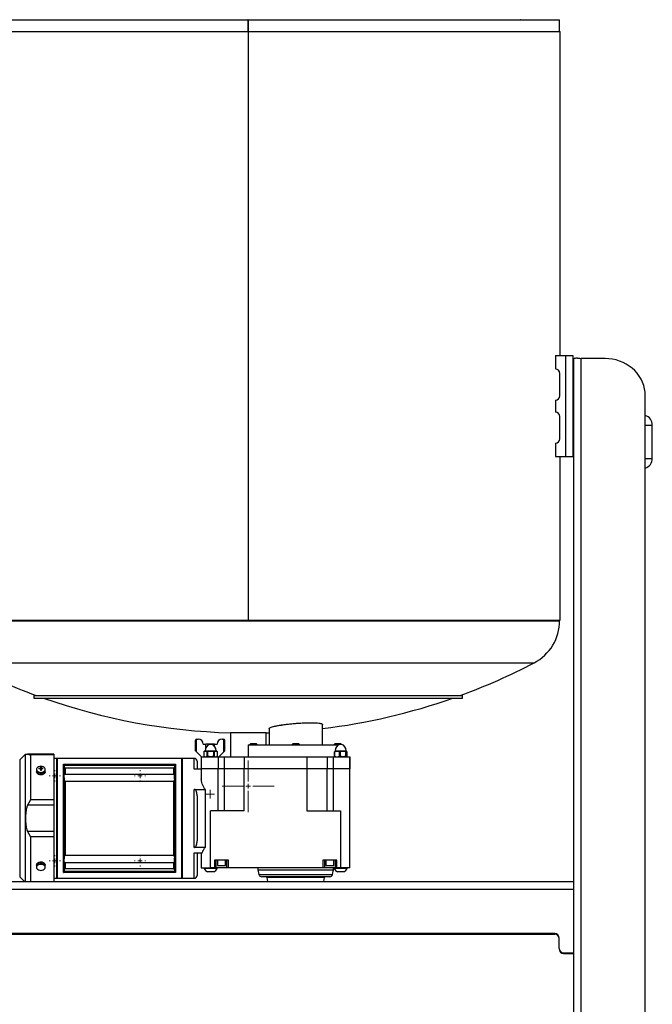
# Model space of a CAD drawing. Header units: inches. Extents: x 11 to 110, y 6 to 132.
# Tile 5 of 8: x 83 to 110, y 39 to 81. Entities that reach past the tile are written whole.
import ezdxf

# ---------------------------------------------------------------- set-up
doc = ezdxf.new("R2010")
doc.units = ezdxf.units.IN
doc.header["$MEASUREMENT"] = 0

# ---------------------------------------------------------------- blocks, each defined once
blk = doc.blocks.new('SW_CENTERMARKSYMBOL_17')
at = {"color": 0, "linetype": 'Continuous', "lineweight": 18}
for p, q in [((0, 0.197), (0, 1.09)), ((-0.197, 0), (-1.09, 0)), ((0, 0), (-0.098, 0)), ((0, 0), (0, 0.098)), ((0, 0), (0, -0.098)), ((0, 0), (0.098, 0)), ((0.197, 0), (1.09, 0)), ((0, -0.197), (0, -1.09))]:
    blk.add_line(p, q, dxfattribs=at)
blk = doc.blocks.new('SW_CENTERMARKSYMBOL_18')
at = {"color": 0, "linetype": 'Continuous', "lineweight": 18}
for p, q in [((-0.197, 0), (-0.236, 0)), ((0, 0), (-0.098, 0)), ((0, 0.197), (0, 0.236)), ((0, 0), (0, 0.098)), ((0, 0), (0, -0.098)), ((0, 0), (0.098, 0)), ((0.197, 0), (0.236, 0)), ((0, -0.197), (0, -0.236))]:
    blk.add_line(p, q, dxfattribs=at)
blk = doc.blocks.new('SW_CENTERMARKSYMBOL_19')
at = {"color": 0, "linetype": 'Continuous', "lineweight": 18}
for p, q in [((-0.197, 0), (-0.236, 0)), ((0, 0), (-0.098, 0)), ((0, 0.197), (0, 0.236)), ((0, 0), (0, 0.098)), ((0, 0), (0, -0.098)), ((0, 0), (0.098, 0)), ((0.197, 0), (0.236, 0)), ((0, -0.197), (0, -0.236))]:
    blk.add_line(p, q, dxfattribs=at)
blk = doc.blocks.new('SW_CENTERMARKSYMBOL_20')
at = {"color": 0, "linetype": 'Continuous', "lineweight": 18}
for p, q in [((-0.197, 0), (-0.236, 0)), ((0, 0), (-0.098, 0)), ((0, 0.197), (0, 0.236)), ((0, 0), (0, 0.098)), ((0, 0), (0, -0.098)), ((0, 0), (0.098, 0)), ((0.197, 0), (0.236, 0)), ((0, -0.197), (0, -0.236))]:
    blk.add_line(p, q, dxfattribs=at)
blk = doc.blocks.new('SW_CENTERMARKSYMBOL_21')
at = {"color": 0, "linetype": 'Continuous', "lineweight": 18}
for p, q in [((-0.197, 0), (-0.236, 0)), ((0, 0), (-0.098, 0)), ((0, 0.197), (0, 0.236)), ((0, 0), (0, 0.098)), ((0, 0), (0, -0.098)), ((0, 0), (0.098, 0)), ((0.197, 0), (0.236, 0)), ((0, -0.197), (0, -0.236))]:
    blk.add_line(p, q, dxfattribs=at)
blk = doc.blocks.new('SW_CENTERMARKSYMBOL_22')
at = {"color": 0, "linetype": 'Continuous', "lineweight": 18}
for p, q in [((-0.098, 0), (-0.178, 0)), ((0, 0), (-0.098, 0)), ((0, 0.098), (0, 0.178)), ((0, 0), (0, 0.098)), ((0, 0), (0, -0.098)), ((0, 0), (0.098, 0)), ((0.098, 0), (0.178, 0)), ((0, -0.098), (0, -0.178))]:
    blk.add_line(p, q, dxfattribs=at)

msp = doc.modelspace()

# ---------------------------------------------------------------- linework, layer by layer
for p, q in [((79.95, 80.571), (93.038, 80.571)), ((93.038, 80.571), (93.038, 80.071)), ((93.039, 80.571), (93.038, 80.571)), ((93.039, 80.571), (93.039, 80.071)), ((93.048, 80.571), (93.048, 80.071)), ((93.048, 80.571), (106.146, 80.571)), ((104.441, 80.571), (104.453, 80.572)), ((104.453, 80.572), (104.496, 80.572)), ((104.496, 80.572), (104.814, 80.572)), ((104.496, 80.571), (104.496, 80.572)), ((106.146, 80.071), (106.146, 80.571)), ((79.923, 80.071), (93.047, 80.071)), ((93.047, 80.071), (93.047, 55.321)), ((93.047, 80.071), (93.047, 56.321)), ((93.047, 80.071), (93.047, 80.071)), ((93.048, 80.071), (106.173, 80.071)), ((93.048, 80.071), (93.048, 55.321)), ((106.173, 66.446), (106.173, 80.071)), ((105.982, 66.446), (105.982, 65.883)), ((105.982, 66.446), (106.41, 66.446)), ((106.41, 66.446), (106.41, 62.196)), ((106.41, 66.446), (106.707, 66.446)), ((106.707, 66.446), (106.707, 62.196)), ((106.761, 6.321), (106.761, 66.321)), ((107.057, 6.378), (107.057, 66.321)), ((108.073, 66.321), (107.057, 66.321)), ((106.16, 64.758), (106.16, 65.696)), ((106.753, 65.196), (106.707, 65.196)), ((106.753, 63.446), (106.753, 65.196)), ((109.761, 6.378), (109.761, 64.767)), ((105.982, 64.571), (105.982, 64.071)), ((106.16, 62.946), (106.16, 63.883)), ((106.707, 63.446), (106.753, 63.446)), ((109.761, 63.521), (110.058, 63.521)), ((110.058, 62.121), (110.058, 63.521)), ((106.761, 63.071), (106.707, 63.071)), ((105.982, 62.758), (105.982, 62.196)), ((106.707, 62.571), (106.761, 62.571)), ((105.982, 62.196), (106.41, 62.196)), ((106.173, 55.321), (106.173, 62.196)), ((106.41, 62.196), (106.707, 62.196)), ((109.761, 62.121), (110.058, 62.121)), ((93.047, 56.321), (93.047, 55.321)), ((93.047, 56.321), (93.048, 56.321)), ((79.923, 55.321), (93.047, 55.321)), ((79.939, 55.297), (106.157, 55.297)), ((93.047, 55.321), (93.047, 55.321)), ((93.048, 55.321), (106.173, 55.321)), ((106.157, 55.297), (106.157, 55.321)), ((81.014, 53.524), (105.083, 53.524)), ((84.023, 52.151), (84.023, 52.041)), ((84.023, 52.151), (102.073, 52.151)), ((84.023, 52.041), (102.073, 52.041)), ((102.073, 52.041), (102.073, 52.151)), ((96.173, 50.071), (96.173, 50.934)), ((96.173, 50.934), (96.173, 50.934)), ((92.298, 50.582), (92.298, 49.571)), ((93.798, 50.582), (92.298, 50.582)), ((93.798, 50.582), (93.923, 50.585)), ((93.798, 50.071), (93.798, 50.582)), ((93.923, 50.759), (93.923, 50.071)), ((90.828, 49.83), (90.828, 50.27)), ((90.878, 49.78), (90.878, 50.32)), ((90.878, 50.32), (90.938, 50.32)), ((91.958, 50.32), (92.018, 50.32)), ((92.018, 49.78), (92.018, 50.32)), ((92.068, 49.83), (92.068, 50.27)), ((93.159, 50.133), (93.117, 50.092)), ((93.159, 50.133), (93.256, 50.133)), ((93.256, 50.133), (93.388, 50.133)), ((93.43, 50.092), (93.388, 50.133)), ((94.934, 50.133), (94.892, 50.092)), ((94.934, 50.133), (95.048, 50.133)), ((95.048, 50.133), (95.163, 50.133)), ((95.205, 50.092), (95.163, 50.133)), ((96.709, 50.133), (96.667, 50.092)), ((96.709, 50.133), (96.823, 50.133)), ((96.823, 50.133), (96.938, 50.133)), ((96.975, 50.096), (96.938, 50.133)), ((90.878, 49.78), (90.828, 49.83)), ((91.088, 49.571), (90.878, 49.78)), ((91.158, 50.1), (91.265, 50.1)), ((91.216, 49.806), (91.182, 49.786)), ((91.182, 49.786), (91.182, 49.595)), ((91.182, 49.786), (91.182, 49.786)), ((91.182, 49.786), (91.182, 49.595)), ((91.466, 49.806), (91.216, 49.806)), ((91.231, 49.828), (91.231, 49.81)), ((91.231, 49.828), (91.701, 49.828)), ((91.231, 49.81), (91.466, 49.81)), ((91.265, 49.963), (91.265, 50.1)), ((91.446, 50.1), (91.265, 50.1)), ((91.316, 49.786), (91.332, 49.786)), ((91.316, 49.595), (91.316, 49.786)), ((91.332, 49.786), (91.332, 49.595)), ((91.432, 50.097), (91.5, 50.097)), ((91.466, 49.81), (91.701, 49.81)), ((91.715, 49.806), (91.466, 49.806)), ((91.631, 50.1), (91.486, 50.1)), ((91.6, 49.786), (91.615, 49.786)), ((91.6, 49.595), (91.6, 49.786)), ((91.615, 49.786), (91.615, 49.595)), ((91.631, 50.013), (91.631, 50.1)), ((91.631, 50.1), (91.738, 50.1)), ((91.701, 49.81), (91.701, 49.828)), ((91.75, 49.786), (91.715, 49.806)), ((91.749, 49.786), (91.75, 49.786)), ((91.749, 49.595), (91.749, 49.786)), ((91.75, 49.595), (91.75, 49.786)), ((92.018, 49.78), (91.809, 49.571)), ((92.068, 49.83), (92.018, 49.78)), ((93.048, 50.071), (93.048, 49.571)), ((93.048, 50.071), (96.843, 50.071)), ((93.117, 50.092), (93.117, 50.071)), ((93.25, 50.092), (93.117, 50.092)), ((93.43, 50.092), (93.25, 50.092)), ((93.43, 50.071), (93.43, 50.092)), ((94.892, 50.092), (94.892, 50.071)), ((95.048, 50.092), (94.892, 50.092)), ((95.205, 50.092), (95.048, 50.092)), ((95.205, 50.071), (95.205, 50.092)), ((96.667, 50.092), (96.667, 50.071)), ((96.823, 50.092), (96.667, 50.092)), ((96.674, 49.786), (96.687, 49.8)), ((96.674, 49.786), (96.681, 49.786)), ((96.674, 49.595), (96.674, 49.786)), ((96.681, 49.786), (96.681, 49.595)), ((97.037, 49.806), (96.689, 49.806)), ((96.703, 49.828), (96.703, 49.81)), ((96.703, 49.828), (97.173, 49.828)), ((96.703, 49.81), (97.031, 49.81)), ((96.887, 50.092), (96.823, 50.092)), ((96.896, 49.786), (96.914, 49.786)), ((96.896, 49.595), (96.896, 49.786)), ((96.904, 50.097), (96.972, 50.097)), ((96.914, 49.786), (96.914, 49.595)), ((97.031, 49.81), (97.173, 49.81)), ((97.034, 50.071), (97.048, 50.071)), ((97.188, 49.806), (97.037, 49.806)), ((97.048, 50.061), (97.048, 50.071)), ((97.16, 49.786), (97.171, 49.786)), ((97.16, 49.595), (97.16, 49.786)), ((97.171, 49.786), (97.171, 49.595)), ((97.173, 49.81), (97.173, 49.828)), ((97.202, 49.595), (97.202, 49.786)), ((97.202, 49.786), (97.202, 49.595)), ((83.657, 49.667), (83.428, 49.439)), ((83.428, 49.439), (83.428, 46.984)), ((83.657, 49.667), (83.657, 44.326)), ((84.871, 49.681), (83.763, 49.681)), ((83.88, 49.65), (83.88, 47.757)), ((84.871, 49.65), (83.88, 49.65)), ((84.871, 49.681), (84.871, 49.65)), ((84.871, 49.65), (84.871, 47.757)), ((84.982, 49.504), (84.871, 49.504)), ((84.989, 49.497), (84.982, 49.504)), ((84.982, 49.504), (84.982, 46.984)), ((85.001, 49.504), (84.989, 49.497)), ((84.989, 44.472), (84.989, 49.497)), ((90.253, 49.504), (85.001, 49.504)), ((85.001, 49.504), (85.001, 44.464)), ((90.265, 49.497), (90.253, 49.504)), ((90.253, 46.984), (90.253, 49.504)), ((90.777, 49.504), (90.265, 49.504)), ((90.265, 49.504), (90.265, 44.464)), ((90.777, 49.051), (90.777, 49.504)), ((91.072, 49.571), (91.072, 49.071)), ((91.072, 49.571), (91.781, 49.571)), ((91.072, 49.571), (91.072, 49.071)), ((91.182, 49.595), (91.223, 49.571)), ((91.182, 49.595), (91.182, 49.595)), ((91.332, 49.595), (91.316, 49.595)), ((91.615, 49.595), (91.6, 49.595)), ((91.708, 49.571), (91.75, 49.595)), ((91.75, 49.595), (91.749, 49.595)), ((91.781, 49.571), (91.781, 49.071)), ((91.781, 49.571), (92.031, 49.571)), ((92.031, 49.571), (92.031, 49.071)), ((92.031, 49.571), (92.883, 49.571)), ((92.883, 49.571), (92.883, 49.071)), ((92.883, 49.571), (95.521, 49.571)), ((95.521, 49.571), (95.521, 49.071)), ((95.521, 49.571), (96.373, 49.571)), ((96.373, 49.571), (96.373, 49.071)), ((96.373, 49.571), (96.623, 49.571)), ((96.623, 49.571), (96.623, 49.071)), ((96.623, 49.571), (97.332, 49.571)), ((96.687, 49.578), (96.674, 49.595)), ((96.681, 49.595), (96.674, 49.595)), ((96.686, 49.577), (96.696, 49.571)), ((96.914, 49.595), (96.896, 49.595)), ((97.171, 49.595), (97.16, 49.595)), ((97.181, 49.571), (97.191, 49.577)), ((97.332, 49.071), (97.332, 49.571)), ((97.332, 49.571), (97.332, 49.071)), ((84.133, 49.035), (84.133, 48.983)), ((84.139, 48.95), (84.139, 48.947)), ((84.234, 49.091), (84.234, 49.062)), ((84.3, 49.137), (84.3, 49.099)), ((84.3, 49.07), (84.3, 49.099)), ((84.3, 49.077), (84.34, 49.077)), ((84.3, 49.07), (84.3, 49.015)), ((84.34, 49.099), (84.34, 49.137)), ((84.34, 49.099), (84.34, 49.07)), ((84.34, 49.015), (84.34, 49.07)), ((84.407, 49.062), (84.407, 49.091)), ((84.501, 48.947), (84.501, 48.95)), ((84.507, 48.983), (84.507, 49.035)), ((85.271, 44.702), (85.271, 49.266)), ((85.271, 49.266), (89.983, 49.266)), ((85.306, 49.218), (89.949, 49.218)), ((85.31, 48.829), (85.31, 49.199)), ((85.319, 48.833), (85.319, 49.118)), ((89.916, 49.09), (85.338, 49.09)), ((85.338, 49.09), (85.338, 48.835)), ((89.916, 48.835), (89.916, 49.09)), ((89.936, 49.118), (89.936, 48.833)), ((89.944, 49.199), (89.944, 48.829)), ((89.983, 49.266), (89.983, 44.702)), ((91.072, 49.051), (90.777, 49.051)), ((91.072, 49.071), (91.072, 48.65)), ((91.072, 49.071), (91.072, 49.051)), ((91.781, 49.071), (91.072, 49.071)), ((91.781, 47.299), (91.781, 49.071)), ((92.031, 49.071), (91.781, 49.071)), ((92.031, 49.071), (92.031, 47.299)), ((92.883, 49.071), (92.031, 49.071)), ((92.883, 47.299), (92.883, 49.071)), ((95.521, 49.071), (92.883, 49.071)), ((95.521, 49.071), (95.521, 47.299)), ((96.373, 49.071), (95.521, 49.071)), ((96.373, 47.299), (96.373, 49.071)), ((96.623, 49.071), (96.373, 49.071)), ((96.623, 49.071), (96.623, 47.299)), ((97.332, 49.071), (96.623, 49.071)), ((97.332, 47.299), (97.332, 49.071)), ((97.332, 47.299), (97.332, 49.071)), ((85.304, 48.685), (85.304, 48.819)), ((85.31, 48.829), (85.316, 48.832)), ((85.31, 45.316), (85.31, 48.652)), ((89.938, 48.835), (85.316, 48.835)), ((85.319, 45.396), (85.319, 48.572)), ((85.338, 48.551), (85.338, 45.417)), ((85.338, 48.551), (89.916, 48.551)), ((89.916, 45.417), (89.916, 48.551)), ((89.936, 48.572), (89.936, 45.396)), ((89.938, 48.832), (89.944, 48.829)), ((89.944, 48.652), (89.944, 45.316)), ((89.95, 48.685), (89.95, 48.819)), ((90.777, 45.764), (90.777, 48.204)), ((90.777, 48.204), (91.23, 48.204)), ((91.23, 48.204), (91.23, 45.764)), ((84.871, 47.757), (83.88, 47.757)), ((84.871, 47.757), (84.871, 47.538)), ((84.871, 47.538), (83.763, 47.538)), ((84.871, 47.538), (84.871, 46.43)), ((91.466, 44.897), (91.466, 47.299)), ((92.883, 47.299), (91.466, 47.299)), ((95.521, 47.299), (96.938, 47.299)), ((96.938, 47.299), (96.938, 44.897)), ((97.332, 44.897), (97.332, 47.299)), ((83.428, 46.984), (83.428, 44.53)), ((84.982, 46.984), (84.982, 44.464)), ((90.253, 44.464), (90.253, 46.984)), ((84.871, 46.43), (83.763, 46.43)), ((84.871, 46.43), (84.871, 46.211)), ((83.88, 46.211), (83.88, 44.326)), ((84.871, 46.211), (83.88, 46.211)), ((84.871, 46.211), (84.871, 44.326)), ((91.23, 45.764), (90.777, 45.764)), ((85.304, 45.15), (85.304, 45.283)), ((85.31, 44.769), (85.31, 45.139)), ((85.316, 45.136), (85.31, 45.139)), ((89.916, 45.417), (85.338, 45.417)), ((89.944, 45.139), (89.938, 45.136)), ((89.944, 45.139), (89.944, 44.769)), ((89.95, 45.15), (89.95, 45.283)), ((90.777, 45.527), (91.109, 45.527)), ((90.777, 44.464), (90.777, 45.527)), ((91.072, 45.527), (91.072, 44.897)), ((92.214, 45.232), (91.623, 45.232)), ((91.623, 45.232), (91.623, 44.897)), ((91.702, 44.897), (91.702, 45.232)), ((91.751, 45.232), (91.751, 45.004)), ((92.086, 45.004), (92.086, 45.232)), ((92.135, 45.232), (92.135, 44.897)), ((92.214, 44.897), (92.214, 45.232)), ((96.19, 45.232), (96.19, 44.897)), ((96.781, 45.232), (96.19, 45.232)), ((96.269, 44.897), (96.269, 45.232)), ((96.318, 45.232), (96.318, 45.004)), ((96.653, 45.004), (96.653, 45.232)), ((96.702, 45.232), (96.702, 44.897)), ((96.781, 44.897), (96.781, 45.232)), ((84.133, 44.985), (84.133, 44.933)), ((84.139, 45.022), (84.139, 45.018)), ((84.501, 45.018), (84.501, 45.021)), ((84.507, 44.933), (84.507, 44.985)), ((89.949, 44.75), (85.306, 44.75)), ((85.316, 45.133), (89.938, 45.133)), ((85.319, 44.851), (85.319, 45.135)), ((85.338, 45.133), (85.338, 44.878)), ((85.338, 44.878), (89.916, 44.878)), ((89.916, 44.878), (89.916, 45.133)), ((89.936, 45.135), (89.936, 44.851)), ((91.072, 44.897), (91.466, 44.897)), ((91.192, 44.897), (91.192, 44.876)), ((91.202, 44.876), (91.192, 44.876)), ((91.739, 44.876), (91.202, 44.876)), ((91.339, 44.731), (91.335, 44.731)), ((91.597, 44.731), (91.339, 44.731)), ((91.623, 44.897), (91.466, 44.897)), ((91.702, 44.897), (91.623, 44.897)), ((91.708, 44.897), (91.702, 44.897)), ((91.73, 44.897), (91.708, 44.897)), ((92.135, 44.897), (91.73, 44.897)), ((91.739, 44.876), (91.739, 44.897)), ((91.751, 45.004), (92.086, 45.004)), ((92.214, 44.897), (92.135, 44.897)), ((96.19, 44.897), (92.214, 44.897)), ((93.454, 44.897), (93.454, 44.825)), ((93.454, 44.825), (93.501, 44.623)), ((93.454, 44.825), (96.643, 44.825)), ((96.269, 44.897), (96.19, 44.897)), ((96.674, 44.897), (96.269, 44.897)), ((96.318, 45.004), (96.653, 45.004)), ((96.596, 44.623), (96.643, 44.825)), ((96.643, 44.825), (96.643, 44.897)), ((96.665, 44.897), (96.665, 44.876)), ((96.674, 44.876), (96.665, 44.876)), ((96.696, 44.897), (96.674, 44.897)), ((97.212, 44.876), (96.674, 44.876)), ((96.702, 44.897), (96.696, 44.897)), ((96.781, 44.897), (96.702, 44.897)), ((96.938, 44.897), (96.781, 44.897)), ((96.811, 44.731), (96.807, 44.731)), ((97.069, 44.731), (96.811, 44.731)), ((97.332, 44.897), (96.938, 44.897)), ((97.212, 44.876), (97.212, 44.897)), ((79.336, 44.326), (106.761, 44.326)), ((83.428, 44.53), (83.632, 44.326)), ((84.871, 44.464), (84.982, 44.464)), ((84.982, 44.464), (84.989, 44.472)), ((84.989, 44.472), (85.001, 44.464)), ((85.001, 44.464), (90.253, 44.464)), ((89.983, 44.702), (85.271, 44.702)), ((90.253, 44.464), (90.265, 44.471)), ((90.265, 44.464), (90.777, 44.464)), ((93.501, 44.623), (96.596, 44.623)), ((93.834, 44.499), (93.864, 44.326)), ((96.263, 44.499), (93.834, 44.499)), ((96.233, 44.326), (96.263, 44.499)), ((79.336, 44.003), (106.761, 44.003)), ((105.948, 42.135), (80.148, 42.135)), ((80.148, 42.107), (105.948, 42.107)), ((106.136, 41.513), (106.136, 41.948)), ((106.136, 41.513), (106.136, 41.491)), ((106.323, 41.326), (106.761, 41.326)), ((106.323, 41.307), (106.761, 41.307))]:
    msp.add_line(p, q)
at = {"flags": 128}
for points in [[(109.761, 64.767), (109.754, 64.91), (109.732, 65.052), (109.697, 65.192), (109.647, 65.328), (109.584, 65.46), (109.508, 65.585), (109.42, 65.703), (109.321, 65.814), (109.21, 65.915), (109.09, 66.007), (108.962, 66.088), (108.826, 66.158), (108.683, 66.216), (108.535, 66.261), (108.384, 66.294), (108.229, 66.314), (108.073, 66.321)], [(84.133, 49.035), (84.137, 49.008), (84.154, 48.974), (84.183, 48.945), (84.223, 48.922), (84.27, 48.908), (84.32, 48.903)], [(84.133, 48.983), (84.137, 48.956), (84.154, 48.922), (84.183, 48.893), (84.223, 48.87), (84.27, 48.856), (84.32, 48.851)], [(84.32, 48.919), (84.371, 48.924), (84.417, 48.939), (84.456, 48.963), (84.483, 48.993), (84.498, 49.028), (84.498, 49.064), (84.483, 49.098), (84.456, 49.129), (84.417, 49.152), (84.371, 49.167), (84.32, 49.172), (84.27, 49.167), (84.223, 49.152), (84.185, 49.129), (84.157, 49.098), (84.143, 49.064), (84.143, 49.028), (84.157, 48.993), (84.185, 48.963), (84.223, 48.939), (84.27, 48.924), (84.32, 48.919)], [(84.32, 48.903), (84.371, 48.908), (84.417, 48.922), (84.457, 48.945), (84.486, 48.974), (84.503, 49.008), (84.507, 49.035)], [(84.32, 48.851), (84.371, 48.856), (84.417, 48.87), (84.457, 48.893), (84.486, 48.922), (84.503, 48.956), (84.507, 48.983)], [(84.32, 45.118), (84.27, 45.113), (84.223, 45.098), (84.183, 45.076), (84.154, 45.046), (84.137, 45.012), (84.133, 44.985)], [(84.32, 45.065), (84.27, 45.06), (84.223, 45.046), (84.183, 45.023), (84.154, 44.994), (84.137, 44.96), (84.133, 44.933)], [(84.32, 45.049), (84.27, 45.044), (84.223, 45.029), (84.185, 45.006), (84.157, 44.975), (84.143, 44.941), (84.143, 44.905), (84.157, 44.87), (84.185, 44.84), (84.223, 44.816), (84.27, 44.801), (84.32, 44.796), (84.371, 44.801), (84.417, 44.816), (84.456, 44.84), (84.483, 44.87), (84.498, 44.905), (84.498, 44.941), (84.483, 44.975), (84.456, 45.006), (84.417, 45.029), (84.371, 45.044), (84.32, 45.049)], [(84.507, 44.985), (84.503, 45.012), (84.486, 45.046), (84.457, 45.076), (84.417, 45.098), (84.371, 45.113), (84.32, 45.118)], [(84.507, 44.933), (84.503, 44.96), (84.486, 44.994), (84.457, 45.023), (84.417, 45.046), (84.371, 45.06), (84.32, 45.065)]]:
    msp.add_lwpolyline(points, dxfattribs=at)
for centre, radius, start, end in [((105.973, 65.696), 0.188, 0, 87.2468), ((106.753, 65.187), 0.00833, 0, 90), ((105.973, 64.758), 0.188, 272.7532, 0), ((105.973, 63.883), 0.188, 0, 87.2468), ((109.633, 63.521), 0.425, 0, 72.4717), ((106.753, 63.454), 0.00833, 270, 0), ((105.973, 62.946), 0.188, 272.7532, 0), ((109.633, 62.121), 0.425, 287.5283, 0), ((104.157, 55.297), 2, 297.5728, 0), ((93.048, 76.571), 26, 242.4272, 249.9238), ((93.048, 76.571), 26, 290.0762, 297.5728), ((93.048, 76.571), 26, 250.6383, 268.347), ((93.048, 76.571), 26, 276.9032, 289.3617), ((90.878, 50.27), 0.05, 90, 180), ((90.938, 50.1), 0.22, 0, 90), ((91.958, 50.1), 0.22, 90, 180), ((92.018, 50.27), 0.05, 0, 90), ((91.231, 49.78), 0.03, 91.045, 120), ((91.511, 49.828), 0.28, 106.3348, 180), ((91.466, 49.982), 0.12, 73.6652, 106.3348), ((91.421, 49.828), 0.28, 0, 73.6652), ((91.7, 49.78), 0.03, 60, 88.955), ((96.704, 49.78), 0.03, 91.045, 120), ((96.983, 49.828), 0.28, 106.3348, 180), ((96.938, 49.982), 0.12, 73.6652, 106.3348), ((96.893, 49.828), 0.28, 0, 73.6652), ((97.173, 49.78), 0.03, 60, 88.955), ((83.88, 49.445), 0.315, 131.4356, 135), ((90.777, 49.386), 0.118, 0, 90), ((84.238, 44.935), 0.105, 180.9242, 225.1104), ((84.402, 44.935), 0.105, 314.8875, 359.1409), ((91.466, 45.003), 0.301, 204.8802, 244.1923), ((91.466, 45.003), 0.301, 295.8077, 335.1198), ((96.938, 45.003), 0.301, 204.8802, 244.1923), ((96.938, 45.003), 0.301, 295.8077, 335.1198), ((90.777, 44.583), 0.118, 270, 0), ((93.616, 44.649), 0.118, 193.04, 270), ((93.795, 44.492), 0.0394, 10, 90), ((96.302, 44.492), 0.0394, 90, 170), ((96.481, 44.649), 0.118, 270, 346.96), ((105.949, 41.948), 0.187, 0.1094, 90.109), ((105.95, 41.921), 0.186, 0.4419, 90.4352), ((106.323, 41.513), 0.187, 180.1094, 270.109), ((106.322, 41.493), 0.186, 180.4419, 270.4352)]:
    msp.add_arc(centre, radius, start, end)
for centre, major_axis, ratio, start_param, end_param in [((104.531, 80.522), (0.0463, -0.0461), 0.415896, 2.52688, 2.751764), ((104.779, 80.522), (0.0461, 0.0462), 0.412528, 0.170694, 0.395578)]:
    msp.add_ellipse(centre, major_axis=major_axis, ratio=ratio, start_param=start_param, end_param=end_param)
for points, knots in [([(106.761, 66.321), (106.761, 66.323), (106.763, 66.326), (106.769, 66.33), (106.771, 66.331), (106.777, 66.334), (106.78, 66.335), (106.791, 66.338), (106.8, 66.34), (106.822, 66.343), (106.834, 66.344), (106.861, 66.345), (106.876, 66.345), (106.901, 66.344), (106.909, 66.344), (106.926, 66.343), (106.935, 66.342), (106.962, 66.339), (106.98, 66.336), (107.018, 66.33), (107.038, 66.326), (107.057, 66.321)], [0, 0, 0, 0, 0.125, 0.125, 0.1875, 0.1875, 0.25, 0.25, 0.375, 0.375, 0.5, 0.5, 0.625, 0.625, 0.6875, 0.6875, 0.75, 0.75, 0.875, 0.875, 1, 1, 1, 1]), ([(93.924, 50.757), (93.926, 50.765), (93.93, 50.78), (93.977, 50.805), (94.053, 50.831), (94.157, 50.858), (94.287, 50.885), (94.44, 50.91), (94.611, 50.934), (94.793, 50.955), (94.984, 50.973), (95.175, 50.988), (95.362, 50.998), (95.54, 51.004), (95.703, 51.005), (95.848, 51.002), (95.969, 50.995), (96.066, 50.983), (96.132, 50.968), (96.171, 50.95), (96.171, 50.937), (96.171, 50.93)], [0, 0, 0, 0, 0.05302, 0.106042, 0.159535, 0.213029, 0.266793, 0.320556, 0.374263, 0.427968, 0.481308, 0.534645, 0.587472, 0.640298, 0.692699, 0.7451, 0.79735, 0.8496, 0.902033, 0.954468, 1, 1, 1, 1]), ([(93.925, 50.759), (93.927, 50.766), (93.931, 50.781), (93.977, 50.805), (94.052, 50.831), (94.156, 50.858), (94.287, 50.885), (94.439, 50.91), (94.61, 50.934), (94.792, 50.955), (94.983, 50.973), (95.173, 50.988), (95.361, 50.998), (95.538, 51.004), (95.702, 51.005), (95.846, 51.002), (95.969, 50.995), (96.065, 50.984), (96.132, 50.968), (96.169, 50.952), (96.17, 50.939), (96.17, 50.934)], [0, 0, 0, 0, 0.048714, 0.1031665, 0.1565761, 0.2115191, 0.2651897, 0.3204194, 0.3740237, 0.4292029, 0.4824363, 0.5372426, 0.5899669, 0.6442448, 0.6965523, 0.7503857, 0.8025515, 0.8562202, 0.9085765, 0.9624271, 1, 1, 1, 1]), ([(91.316, 49.786), (91.294, 49.798), (91.272, 49.805), (91.244, 49.805), (91.238, 49.805), (91.227, 49.803), (91.221, 49.802), (91.204, 49.797), (91.193, 49.792), (91.182, 49.786)], [0, 0, 0, 0, 0.5, 0.5, 0.625, 0.625, 0.75, 0.75, 1, 1, 1, 1]), ([(91.6, 49.786), (91.578, 49.792), (91.556, 49.797), (91.511, 49.804), (91.488, 49.805), (91.443, 49.805), (91.42, 49.804), (91.375, 49.797), (91.353, 49.792), (91.332, 49.786)], [0, 0, 0, 0, 0.25, 0.25, 0.5, 0.5, 0.75, 0.75, 1, 1, 1, 1]), ([(91.749, 49.786), (91.727, 49.798), (91.705, 49.805), (91.677, 49.805), (91.671, 49.805), (91.66, 49.803), (91.654, 49.802), (91.637, 49.797), (91.626, 49.792), (91.615, 49.786)], [0, 0, 0, 0, 0.5, 0.5, 0.625, 0.625, 0.75, 0.75, 1, 1, 1, 1]), ([(96.896, 49.786), (96.861, 49.798), (96.826, 49.805), (96.78, 49.805), (96.771, 49.805), (96.753, 49.803), (96.744, 49.802), (96.717, 49.797), (96.699, 49.792), (96.681, 49.786)], [0, 0, 0, 0, 0.5, 0.5, 0.625, 0.625, 0.75, 0.75, 1, 1, 1, 1]), ([(97.16, 49.786), (97.14, 49.792), (97.12, 49.797), (97.079, 49.804), (97.058, 49.805), (97.016, 49.805), (96.995, 49.804), (96.954, 49.797), (96.934, 49.792), (96.914, 49.786)], [0, 0, 0, 0, 0.25, 0.25, 0.5, 0.5, 0.75, 0.75, 1, 1, 1, 1]), ([(97.202, 49.786), (97.197, 49.798), (97.192, 49.805), (97.185, 49.805), (97.184, 49.805), (97.181, 49.803), (97.18, 49.802), (97.176, 49.797), (97.173, 49.792), (97.171, 49.786)], [0, 0, 0, 0, 0.5, 0.5, 0.625, 0.625, 0.75, 0.75, 1, 1, 1, 1]), ([(83.671, 49.681), (83.671, 49.681), (83.669, 49.681), (83.676, 49.681), (83.694, 49.681), (83.721, 49.681), (83.749, 49.681), (83.763, 49.681)], [0, 0, 0, 0, 0.000574, 0.309728, 0.618622, 0.807821, 1, 1, 1, 1]), ([(83.763, 49.681), (83.766, 49.681), (83.772, 49.681), (83.781, 49.68), (83.79, 49.679), (83.8, 49.678), (83.81, 49.676), (83.821, 49.673), (83.832, 49.67), (83.846, 49.665), (83.862, 49.659), (83.873, 49.653), (83.88, 49.65)], [0, 0, 0, 0, 0.07565, 0.154437, 0.236362, 0.321426, 0.40963, 0.500974, 0.59312, 0.707006, 0.842633, 1, 1, 1, 1]), ([(91.182, 49.595), (91.204, 49.583), (91.226, 49.575), (91.255, 49.575), (91.261, 49.575), (91.272, 49.577), (91.278, 49.579), (91.294, 49.584), (91.305, 49.589), (91.316, 49.595)], [0, 0, 0, 0, 0.5, 0.5, 0.625, 0.625, 0.75, 0.75, 1, 1, 1, 1]), ([(91.6, 49.595), (91.578, 49.589), (91.556, 49.584), (91.511, 49.577), (91.488, 49.575), (91.443, 49.575), (91.42, 49.577), (91.375, 49.584), (91.353, 49.589), (91.332, 49.595)], [0, 0, 0, 0, 0.25, 0.25, 0.5, 0.5, 0.75, 0.75, 1, 1, 1, 1]), ([(91.615, 49.595), (91.637, 49.583), (91.659, 49.575), (91.688, 49.575), (91.694, 49.575), (91.705, 49.577), (91.711, 49.579), (91.727, 49.584), (91.738, 49.589), (91.749, 49.595)], [0, 0, 0, 0, 0.5, 0.5, 0.625, 0.625, 0.75, 0.75, 1, 1, 1, 1]), ([(96.681, 49.595), (96.716, 49.583), (96.752, 49.575), (96.798, 49.575), (96.807, 49.575), (96.825, 49.577), (96.834, 49.579), (96.861, 49.584), (96.879, 49.589), (96.896, 49.595)], [0, 0, 0, 0, 0.5, 0.5, 0.625, 0.625, 0.75, 0.75, 1, 1, 1, 1]), ([(97.16, 49.595), (97.14, 49.589), (97.12, 49.584), (97.079, 49.577), (97.058, 49.575), (97.016, 49.575), (96.995, 49.577), (96.954, 49.584), (96.934, 49.589), (96.914, 49.595)], [0, 0, 0, 0, 0.25, 0.25, 0.5, 0.5, 0.75, 0.75, 1, 1, 1, 1]), ([(97.171, 49.595), (97.176, 49.583), (97.181, 49.575), (97.188, 49.575), (97.189, 49.575), (97.192, 49.577), (97.193, 49.579), (97.197, 49.584), (97.2, 49.589), (97.202, 49.595)], [0, 0, 0, 0, 0.5, 0.5, 0.625, 0.625, 0.75, 0.75, 1, 1, 1, 1]), ([(84.499, 48.947), (84.5, 48.942), (84.502, 48.924), (84.486, 48.89), (84.452, 48.853), (84.401, 48.826), (84.342, 48.813), (84.28, 48.815), (84.223, 48.833), (84.176, 48.863), (84.148, 48.902), (84.136, 48.932), (84.139, 48.947), (84.139, 48.947)], [0, 0, 0, 0, 0.03259, 0.140032, 0.247474, 0.354717, 0.461872, 0.569188, 0.676662, 0.784045, 0.89123, 0.998419, 1, 1, 1, 1]), ([(85.271, 49.266), (85.273, 49.265), (85.275, 49.263), (85.278, 49.261), (85.28, 49.259), (85.282, 49.256), (85.286, 49.252), (85.291, 49.246), (85.295, 49.24), (85.299, 49.233), (85.303, 49.226), (85.305, 49.221), (85.306, 49.218)], [0, 0, 0, 0, 0.094364, 0.167449, 0.219253, 0.249773, 0.383509, 0.499734, 0.636547, 0.765383, 0.886449, 1, 1, 1, 1]), ([(85.319, 49.118), (85.317, 49.131), (85.315, 49.158), (85.312, 49.185), (85.31, 49.199)], [0, 0, 0, 0, 0.498367, 1, 1, 1, 1]), ([(85.319, 49.118), (85.319, 49.112), (85.321, 49.106), (85.325, 49.098), (85.327, 49.096), (85.332, 49.092), (85.335, 49.09), (85.338, 49.09)], [0, 0, 0, 0, 0.5, 0.5, 0.75, 0.75, 1, 1, 1, 1]), ([(89.916, 49.09), (89.92, 49.09), (89.923, 49.092), (89.927, 49.096), (89.929, 49.098), (89.933, 49.106), (89.935, 49.112), (89.936, 49.118)], [0, 0, 0, 0, 0.25, 0.25, 0.5, 0.5, 1, 1, 1, 1]), ([(89.944, 49.199), (89.943, 49.185), (89.94, 49.158), (89.937, 49.131), (89.936, 49.118)], [0, 0, 0, 0, 0.501633, 1, 1, 1, 1]), ([(89.949, 49.218), (89.949, 49.22), (89.95, 49.223), (89.953, 49.228), (89.955, 49.233), (89.958, 49.238), (89.961, 49.242), (89.964, 49.247), (89.968, 49.252), (89.973, 49.257), (89.978, 49.262), (89.981, 49.264), (89.983, 49.266)], [0, 0, 0, 0, 0.074883, 0.153098, 0.234727, 0.319843, 0.408509, 0.500782, 0.617034, 0.750773, 0.832908, 1, 1, 1, 1]), ([(85.319, 48.572), (85.319, 48.569), (85.32, 48.567), (85.322, 48.562), (85.323, 48.56), (85.328, 48.554), (85.333, 48.551), (85.338, 48.551)], [0, 0, 0, 0, 0.25, 0.25, 0.5, 0.5, 1, 1, 1, 1]), ([(89.916, 48.551), (89.921, 48.551), (89.926, 48.554), (89.933, 48.562), (89.935, 48.567), (89.936, 48.572)], [0, 0, 0, 0, 0.5, 0.5, 1, 1, 1, 1]), ([(91.23, 48.204), (91.205, 48.242), (91.155, 48.317), (91.107, 48.438), (91.076, 48.55), (91.075, 48.62), (91.074, 48.65)], [0, 0, 0, 0, 0.260199, 0.520792, 0.793841, 1, 1, 1, 1]), ([(90.895, 47.936), (90.895, 47.963), (90.894, 47.989), (90.887, 48.041), (90.882, 48.067), (90.871, 48.105), (90.867, 48.117), (90.856, 48.141), (90.849, 48.153), (90.838, 48.169), (90.834, 48.174), (90.825, 48.183), (90.819, 48.188), (90.809, 48.195), (90.803, 48.198), (90.79, 48.203), (90.784, 48.204), (90.777, 48.204)], [0, 0, 0, 0, 0.25, 0.25, 0.5, 0.5, 0.625, 0.625, 0.75, 0.75, 0.8125, 0.8125, 0.875, 0.875, 0.9375, 0.9375, 1, 1, 1, 1]), ([(83.88, 47.757), (83.876, 47.752), (83.87, 47.741), (83.861, 47.724), (83.853, 47.709), (83.845, 47.695), (83.838, 47.682), (83.832, 47.67), (83.826, 47.659), (83.817, 47.643), (83.805, 47.62), (83.79, 47.591), (83.776, 47.564), (83.767, 47.547), (83.763, 47.538)], [0, 0, 0, 0, 0.0814016, 0.1573686, 0.2279007, 0.2929982, 0.3526609, 0.4068888, 0.455682, 0.4990405, 0.6348725, 0.7636414, 0.8853497, 1, 1, 1, 1]), ([(83.763, 47.538), (83.752, 47.517), (83.743, 47.495), (83.728, 47.45), (83.721, 47.427), (83.704, 47.359), (83.696, 47.312), (83.683, 47.218), (83.678, 47.171), (83.673, 47.078), (83.671, 47.031), (83.671, 46.937), (83.673, 46.891), (83.678, 46.797), (83.683, 46.75), (83.696, 46.657), (83.704, 46.61), (83.721, 46.541), (83.728, 46.518), (83.743, 46.474), (83.752, 46.452), (83.763, 46.43)], [0, 0, 0, 0, 0.0625, 0.0625, 0.125, 0.125, 0.25, 0.25, 0.375, 0.375, 0.5, 0.5, 0.625, 0.625, 0.75, 0.75, 0.875, 0.875, 0.9375, 0.9375, 1, 1, 1, 1]), ([(83.763, 46.43), (83.766, 46.424), (83.772, 46.413), (83.781, 46.395), (83.79, 46.377), (83.8, 46.358), (83.81, 46.339), (83.821, 46.319), (83.832, 46.297), (83.846, 46.272), (83.862, 46.243), (83.873, 46.222), (83.88, 46.211)], [0, 0, 0, 0, 0.0756497, 0.1544366, 0.2363617, 0.3214258, 0.4096296, 0.5009737, 0.5931197, 0.7070065, 0.8426335, 1, 1, 1, 1]), ([(90.777, 45.764), (90.784, 45.764), (90.79, 45.765), (90.803, 45.77), (90.809, 45.773), (90.819, 45.781), (90.825, 45.785), (90.834, 45.794), (90.838, 45.8), (90.849, 45.816), (90.856, 45.827), (90.867, 45.851), (90.871, 45.864), (90.883, 45.902), (90.887, 45.927), (90.894, 45.979), (90.895, 46.006), (90.895, 46.032)], [0, 0, 0, 0, 0.0625, 0.0625, 0.125, 0.125, 0.1875, 0.1875, 0.25, 0.25, 0.375, 0.375, 0.5, 0.5, 0.75, 0.75, 1, 1, 1, 1]), ([(91.109, 45.527), (91.122, 45.568), (91.139, 45.608), (91.169, 45.667), (91.179, 45.687), (91.203, 45.726), (91.216, 45.745), (91.23, 45.764)], [0, 0, 0, 0, 0.5, 0.5, 0.75, 0.75, 1, 1, 1, 1]), ([(84.141, 45.022), (84.141, 45.026), (84.138, 45.045), (84.154, 45.078), (84.188, 45.115), (84.239, 45.142), (84.298, 45.155), (84.36, 45.153), (84.417, 45.135), (84.464, 45.105), (84.492, 45.066), (84.504, 45.036), (84.501, 45.022), (84.501, 45.021)], [0, 0, 0, 0, 0.03259, 0.140032, 0.247474, 0.354717, 0.461872, 0.569188, 0.676662, 0.784045, 0.89123, 0.998419, 1, 1, 1, 1]), ([(85.338, 45.417), (85.333, 45.417), (85.328, 45.415), (85.321, 45.406), (85.32, 45.401), (85.319, 45.396)], [0, 0, 0, 0, 0.5, 0.5, 1, 1, 1, 1]), ([(89.936, 45.396), (89.935, 45.399), (89.935, 45.401), (89.933, 45.406), (89.931, 45.408), (89.926, 45.414), (89.921, 45.417), (89.916, 45.417)], [0, 0, 0, 0, 0.25, 0.25, 0.5, 0.5, 1, 1, 1, 1]), ([(85.271, 44.702), (85.273, 44.703), (85.275, 44.705), (85.279, 44.708), (85.282, 44.712), (85.285, 44.715), (85.288, 44.718), (85.291, 44.723), (85.295, 44.728), (85.3, 44.736), (85.303, 44.743), (85.305, 44.748), (85.306, 44.75)], [0, 0, 0, 0, 0.097878, 0.189898, 0.276054, 0.356344, 0.430769, 0.499332, 0.642407, 0.773482, 0.892641, 1, 1, 1, 1]), ([(85.31, 44.769), (85.312, 44.783), (85.315, 44.81), (85.317, 44.837), (85.319, 44.851)], [0, 0, 0, 0, 0.501633, 1, 1, 1, 1]), ([(85.319, 44.851), (85.319, 44.856), (85.321, 44.862), (85.325, 44.87), (85.327, 44.872), (85.332, 44.876), (85.335, 44.878), (85.338, 44.878)], [0, 0, 0, 0, 0.5, 0.5, 0.75, 0.75, 1, 1, 1, 1]), ([(89.936, 44.851), (89.935, 44.856), (89.934, 44.862), (89.929, 44.87), (89.927, 44.872), (89.923, 44.876), (89.92, 44.878), (89.916, 44.878)], [0, 0, 0, 0, 0.5, 0.5, 0.75, 0.75, 1, 1, 1, 1]), ([(89.936, 44.851), (89.937, 44.837), (89.94, 44.81), (89.943, 44.783), (89.944, 44.769)], [0, 0, 0, 0, 0.4983673, 1, 1, 1, 1]), ([(89.983, 44.702), (89.982, 44.703), (89.98, 44.705), (89.977, 44.707), (89.975, 44.709), (89.972, 44.712), (89.968, 44.716), (89.964, 44.722), (89.959, 44.728), (89.955, 44.735), (89.951, 44.743), (89.95, 44.748), (89.949, 44.75)], [0, 0, 0, 0, 0.094364, 0.167449, 0.219253, 0.249773, 0.383509, 0.499734, 0.636547, 0.765383, 0.886449, 1, 1, 1, 1]), ([(96.481, 44.531), (96.481, 44.531), (96.33, 44.531), (95.793, 44.531), (95.428, 44.531), (94.669, 44.531), (94.304, 44.531), (93.767, 44.531), (93.616, 44.531), (93.616, 44.531)], [0, 0, 0, 0, 0.25, 0.25, 0.5, 0.5, 0.75, 0.75, 1, 1, 1, 1])]:
    msp.add_open_spline(points, degree=3, knots=knots)
for points in [[(90.895, 49.386), (90.895, 49.386), (90.895, 49.27), (90.895, 49.051)], [(84.234, 49.091), (84.255, 49.095), (84.277, 49.098), (84.3, 49.099)], [(84.3, 49.07), (84.277, 49.069), (84.255, 49.066), (84.234, 49.062)], [(84.34, 49.137), (84.327, 49.138), (84.313, 49.138), (84.3, 49.137)], [(84.3, 49.015), (84.313, 49.016), (84.327, 49.016), (84.34, 49.015)], [(84.34, 49.099), (84.363, 49.098), (84.385, 49.095), (84.407, 49.091)], [(84.407, 49.062), (84.385, 49.066), (84.363, 49.069), (84.34, 49.07)], [(85.31, 49.199), (85.309, 49.205), (85.308, 49.212), (85.306, 49.218)], [(89.949, 49.218), (89.946, 49.212), (89.945, 49.205), (89.944, 49.199)], [(85.31, 48.829), (85.309, 48.826), (85.307, 48.823), (85.304, 48.819)], [(85.304, 48.685), (85.307, 48.674), (85.309, 48.664), (85.31, 48.652)], [(85.319, 48.572), (85.315, 48.599), (85.312, 48.626), (85.31, 48.652)], [(89.944, 48.652), (89.942, 48.626), (89.939, 48.599), (89.936, 48.572)], [(89.95, 48.819), (89.947, 48.823), (89.945, 48.826), (89.944, 48.829)], [(89.944, 48.652), (89.945, 48.664), (89.947, 48.674), (89.95, 48.685)], [(90.895, 47.936), (90.895, 47.329), (90.895, 46.64), (90.895, 46.032)], [(85.31, 45.316), (85.309, 45.305), (85.307, 45.294), (85.304, 45.283)], [(85.304, 45.15), (85.307, 45.145), (85.309, 45.142), (85.31, 45.139)], [(85.31, 45.316), (85.312, 45.342), (85.315, 45.369), (85.319, 45.396)], [(89.936, 45.396), (89.939, 45.369), (89.942, 45.342), (89.944, 45.316)], [(89.95, 45.283), (89.947, 45.294), (89.945, 45.305), (89.944, 45.316)], [(89.944, 45.139), (89.945, 45.142), (89.947, 45.145), (89.95, 45.15)], [(90.895, 45.527), (90.895, 44.932), (90.895, 44.583), (90.895, 44.583)], [(85.306, 44.75), (85.308, 44.756), (85.309, 44.763), (85.31, 44.769)], [(89.944, 44.769), (89.945, 44.763), (89.946, 44.756), (89.949, 44.75)]]:
    msp.add_open_spline(points, degree=3)

# ---------------------------------------------------------------- block references
at = {"color": 7, "linetype": 'Continuous', "lineweight": 18}
for name, p in [('SW_CENTERMARKSYMBOL_17', (93.048, 48.332)), ('SW_CENTERMARKSYMBOL_18', (84.911, 48.775)), ('SW_CENTERMARKSYMBOL_20', (88.493, 48.775)), ('SW_CENTERMARKSYMBOL_22', (91.448, 47.999)), ('SW_CENTERMARKSYMBOL_19', (84.911, 45.193)), ('SW_CENTERMARKSYMBOL_21', (88.493, 45.193))]:
    msp.add_blockref(name, p, dxfattribs=at)

doc.saveas('drawing.dxf')
